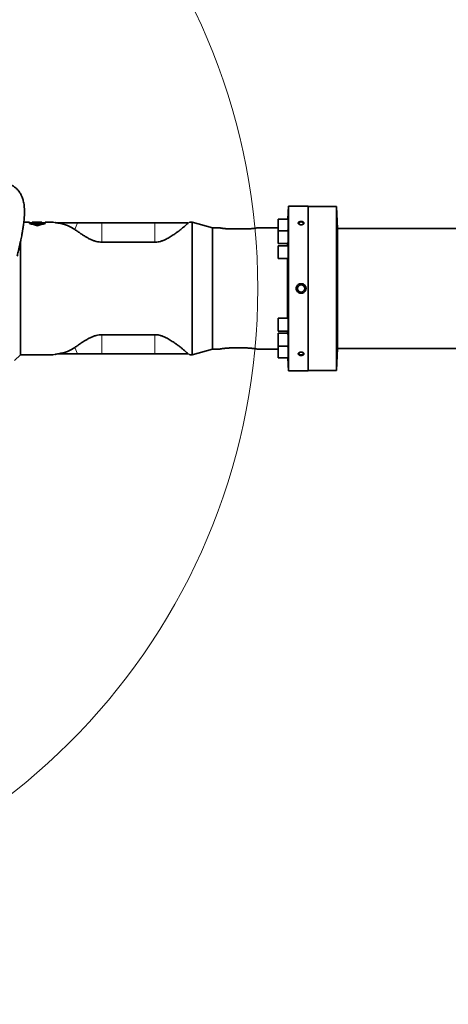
# Model space of a CAD drawing. Header units: millimetres. Extents: x 0 to 14900, y 0 to 10500.
# Tile 38 of 46: x 11394 to 12003, y 4717 to 6115. Entities that reach past the tile are written whole.
import ezdxf

# ---------------------------------------------------------------- set-up
doc = ezdxf.new("R2010")
doc.units = ezdxf.units.MM
doc.header["$LTSCALE"] = 25
doc.styles.add('SLDTEXTSTYLE0', font='TXT', dxfattribs={"width": 0.605})
doc.dimstyles.new('SLDDIMSTYLE1', dxfattribs={"dimtxt": 87.5, "dimasz": 87.5, "dimexe": 0, "dimexo": 0.0625, "dimgap": 21.875, "dimtad": 1, "dimdec": 4, "dimlfac": 25, "dimzin": 12, "dimdsep": 46, "dimtxsty": 'SLDTEXTSTYLE0', "dimsah": 1, "dimcen": 0.09, "dimadec": 1, "dimazin": 3, "dimtfac": 1, "dimtofl": 0, "dimtmove": 0, "dimatfit": 3, "dimfxl": 1, "dimfrac": 2, "dimtolj": 1, "dimtzin": 12, "dimarcsym": 0})
doc.dimstyles.new('SLDDIMSTYLE2', dxfattribs={"dimtxt": 87.5, "dimasz": 87.5, "dimexe": 0, "dimexo": 0.0625, "dimgap": 21.875, "dimtad": 1, "dimdec": 1, "dimrnd": 1e-09, "dimzin": 12, "dimdsep": 46, "dimtxsty": 'SLDTEXTSTYLE0', "dimsah": 1, "dimcen": 0, "dimadec": 0, "dimazin": 3, "dimtfac": 1, "dimtofl": 0, "dimtmove": 0, "dimatfit": 3, "dimfxl": 1, "dimfrac": 2, "dimtolj": 1, "dimtzin": 12, "dimarcsym": 0})

# ---------------------------------------------------------------- blocks, each defined once
blk = doc.blocks.new('_D_6')
at = {"color": 7, "linetype": 'Continuous', "lineweight": 0}
for p, q in [((8210.7, 6193.8), (7985.5, 6233.5)), ((12219.9, 5733.5), (13701, 5733.5))]:
    blk.add_line(p, q, dxfattribs=at)
at = {"color": 7, "linetype": 'Continuous', "lineweight": 18}
blk.add_arc((10821.4, 5733.5), 2842.1, 0, 170, dxfattribs=at)
for points in [[(8022.5, 6227), (8051.3, 6310.6), (8026.7, 6315.3)], [(13663.5, 5733.5), (13674.6, 5821.2), (13649.6, 5820.8)]]:
    blk.add_solid(points, dxfattribs=at)
at = {"color": 7, "linetype": 'Continuous', "lineweight": 18, "insert": (10955.1, 8688), "char_height": 87.5, "attachment_point": 1, "rotation": 355, "style": 'SLDTEXTSTYLE0'}
blk.add_mtext('170°', dxfattribs=at)
blk = doc.blocks.new('_D_7')
at = {"color": 7, "linetype": 'Continuous', "lineweight": 0}
for p, q in [((12219.9, 5733.5), (13701, 5733.5)), ((8210.7, 5273.1), (7985.5, 5233.5))]:
    blk.add_line(p, q, dxfattribs=at)
at = {"color": 7, "linetype": 'Continuous', "lineweight": 18}
blk.add_arc((10821.4, 5733.5), 2842.1, 190, 0, dxfattribs=at)
for points in [[(13663.5, 5733.5), (13649.6, 5646.2), (13674.6, 5645.8)], [(8022.5, 5240), (8026.7, 5151.7), (8051.3, 5156.4)]]:
    blk.add_solid(points, dxfattribs=at)
at = {"color": 7, "linetype": 'Continuous', "lineweight": 18, "insert": (10935.4, 3003.7), "char_height": 87.5, "attachment_point": 1, "rotation": 5, "style": 'SLDTEXTSTYLE0'}
blk.add_mtext('170°', dxfattribs=at)
blk = doc.blocks.new('_D_8')
at = {"color": 7, "linetype": 'Continuous', "lineweight": 0}
for q in [(11817.7, 6729.8), (10821.4, 5733.5)]:
    blk.add_line((11465.6, 6377.7), q, dxfattribs=at)
at = {"color": 7, "linetype": 'Continuous', "lineweight": 18}
blk.add_solid([(11465.6, 6377.7), (11536.3, 6430.7), (11518.6, 6448.4)], dxfattribs=at)
at = {"color": 7, "linetype": 'Continuous', "lineweight": 18, "insert": (11534.9, 6606.4), "char_height": 87.5, "attachment_point": 1, "rotation": 45, "style": 'SLDTEXTSTYLE0'}
blk.add_mtext('R911', dxfattribs=at)
blk = doc.blocks.new('_D_9')
at = {"color": 7, "linetype": 'Continuous', "lineweight": 0}
blk.add_line((11975, 8064.7), (10821.4, 5733.5), dxfattribs=at)
at = {"color": 7, "linetype": 'Continuous', "lineweight": 18}
blk.add_solid([(11975, 8064.7), (11924.9, 7991.8), (11947.4, 7980.7)], dxfattribs=at)
at = {"color": 7, "linetype": 'Continuous', "lineweight": 18, "insert": (11217.9, 6788.8), "char_height": 87.5, "attachment_point": 1, "rotation": 63.6718, "style": 'SLDTEXTSTYLE0'}
blk.add_mtext('R2601', dxfattribs=at)

msp = doc.modelspace()

# ---------------------------------------------------------------- linework, layer by layer
at = {"color": 7, "linetype": 'Continuous', "lineweight": 35}
for p, q in [((11775.7931468, 5850.4853482), (11775.141896, 5831.8359648)), ((11803.8804487, 5850.4853482), (11775.7931468, 5850.4853482)), ((11775.7931468, 5616.4853482), (11775.7931468, 5850.4853482)), ((11803.8804487, 5616.4853482), (11803.8804487, 5850.4853482)), ((11843.8804487, 5849.9853482), (11803.8804487, 5849.9853482)), ((11845.5312938, 5818.4853482), (11843.8804487, 5849.9853482)), ((11843.8804487, 5849.9853482), (11843.8804487, 5733.4853482)), ((11408.4520712, 5827.4853482), (11400.2951962, 5827.4853482)), ((11408.4520712, 5825.5715893), (11408.4520712, 5827.4853482)), ((11412.3264549, 5827.4785746), (11412.3264549, 5827.4115284)), ((11415.0956857, 5827.4785746), (11412.3264549, 5827.4785746)), ((11417.3456857, 5827.4853482), (11415.0956857, 5827.4853482)), ((11415.0956857, 5827.4853482), (11415.0956857, 5827.4785746)), ((11417.3456857, 5827.4785746), (11417.3456857, 5827.4853482)), ((11421.840277, 5827.4785746), (11417.3456857, 5827.4785746)), ((11423.5093275, 5827.4853482), (11420.1979971, 5827.4853482)), ((11425.653378, 5827.4115284), (11425.653378, 5827.4738236)), ((11441.779872, 5827.4853482), (11430.7095646, 5827.4853482)), ((11430.7095646, 5827.4853482), (11430.7095646, 5825.5715893)), ((11639.0333807, 5827.4853482), (11635.9785781, 5827.4853482)), ((11667.8804487, 5819.4853482), (11639.0333807, 5827.4853482)), ((11639.0333807, 5639.4853482), (11639.0333807, 5827.4853482)), ((11775.6237811, 5831.8359648), (11761.2931468, 5831.8359648)), ((11761.2931468, 5831.8359648), (11761.2931468, 5815.4673467)), ((11412.3264549, 5826.4853482), (11408.4520712, 5826.4853482)), ((11412.3264549, 5827.4115284), (11415.0956857, 5827.4115284)), ((11412.3264549, 5826.410734), (11412.3264549, 5827.4115284)), ((11414.7384074, 5826.410734), (11412.3264549, 5826.410734)), ((11414.7384074, 5826.6371491), (11414.7384074, 5826.305059)), ((11418.4884074, 5826.6371491), (11414.7384074, 5826.6371491)), ((11414.7384074, 5826.305059), (11418.4884074, 5826.305059)), ((11414.7384074, 5825.2922037), (11414.7384074, 5826.305059)), ((11418.4884074, 5825.2922037), (11414.7384074, 5825.2922037)), ((11415.0956857, 5827.4115284), (11415.0956857, 5827.326911)), ((11415.0956857, 5827.326911), (11417.3456857, 5827.326911)), ((11415.0956857, 5826.6371491), (11415.0956857, 5827.326911)), ((11417.3456857, 5827.4115284), (11425.653378, 5827.4115284)), ((11417.3456857, 5827.326911), (11417.3456857, 5827.4115284)), ((11417.3456857, 5826.6371491), (11417.3456857, 5827.326911)), ((11418.4884074, 5827.0678794), (11418.4884074, 5826.6371491)), ((11420.7384074, 5827.0678794), (11418.4884074, 5827.0678794)), ((11418.4884074, 5826.305059), (11418.4884074, 5825.6269055)), ((11418.4884074, 5825.6269055), (11420.7384074, 5825.6269055)), ((11418.4884074, 5824.6065125), (11418.4884074, 5825.6269055)), ((11420.7384074, 5824.6065125), (11418.4884074, 5824.6065125)), ((11420.7384074, 5826.6371491), (11420.7384074, 5827.0678794)), ((11424.4884074, 5826.6371491), (11420.7384074, 5826.6371491)), ((11420.7384074, 5826.305059), (11424.4884074, 5826.305059)), ((11420.7384074, 5825.6269055), (11420.7384074, 5826.305059)), ((11420.7384074, 5824.6065125), (11420.7384074, 5825.6269055)), ((11424.4884074, 5825.2922037), (11420.7384074, 5825.2922037)), ((11424.4884074, 5826.305059), (11424.4884074, 5826.6371491)), ((11425.653378, 5826.410734), (11424.4884074, 5826.410734)), ((11424.4884074, 5825.2922037), (11424.4884074, 5826.305059)), ((11425.653378, 5826.410734), (11425.653378, 5827.4115284)), ((11430.7095646, 5826.4853482), (11425.653378, 5826.4853482)), ((11449.7193961, 5826.4853482), (11447.9739566, 5826.4853482)), ((11476.3299224, 5826.4853482), (11449.7193961, 5826.4853482)), ((11510.8804487, 5826.4853482), (11476.3299224, 5826.4853482)), ((11586.4763667, 5826.4853482), (11510.8804487, 5826.4853482)), ((11633.5933313, 5826.4853482), (11586.4763667, 5826.4853482)), ((11633.6049616, 5826.4933764), (11633.5933313, 5826.4853482)), ((11678.5433154, 5819.4853482), (11667.8804487, 5819.4853482)), ((11667.8804487, 5647.4853482), (11667.8804487, 5819.4853482)), ((11714.8804487, 5817.9293459), (11694.8804487, 5817.9293459)), ((11761.2931468, 5819.4853482), (11731.2175821, 5819.4853482)), ((11775.6237811, 5815.4673467), (11761.2931468, 5815.4673467)), ((11761.2931468, 5815.4673467), (11761.2931468, 5797.1673467)), ((12175.7931468, 5818.4853482), (11845.5312938, 5818.4853482)), ((11845.5312938, 5648.4853482), (11845.5312938, 5818.4853482)), ((11395.3804487, 5639.4853482), (11395.3804487, 5799.0695837)), ((11586.4763667, 5799.172727), (11510.8804487, 5799.172727)), ((11761.2931468, 5797.1673467), (11775.0859951, 5797.1673467)), ((11775.6237811, 5794.1353482), (11761.2931468, 5794.1353482)), ((11761.2931468, 5794.1353482), (11761.2931468, 5775.8353482)), ((11774.710603, 5794.1353482), (11774.710603, 5797.1673467)), ((11761.2931468, 5775.8353482), (11775.1556831, 5775.8353482)), ((11774.710603, 5691.1353482), (11774.710603, 5775.8353482)), ((11843.8804487, 5733.4853482), (11843.8804487, 5616.9853482)), ((11775.1560674, 5691.1353482), (11761.2931468, 5691.1353482)), ((11761.2931468, 5691.1353482), (11761.2931468, 5672.8353482)), ((11586.4763667, 5667.7979694), (11510.8804487, 5667.7979694)), ((11761.2931468, 5672.8353482), (11775.6237811, 5672.8353482)), ((11775.0866066, 5669.8033497), (11761.2931468, 5669.8033497)), ((11761.2931468, 5669.8033497), (11761.2931468, 5651.5033497)), ((11774.710603, 5669.8033497), (11774.710603, 5672.8353482)), ((11639.0333807, 5639.4853482), (11667.8804487, 5647.4853482)), ((11667.8804487, 5647.4853482), (11678.5433154, 5647.4853482)), ((11714.8804487, 5649.0413505), (11694.8804487, 5649.0413505)), ((11731.2175821, 5647.4853482), (11761.2931468, 5647.4853482)), ((11761.2931468, 5651.5033497), (11775.6237811, 5651.5033497)), ((11761.2931468, 5651.5033497), (11761.2931468, 5635.1347316)), ((11843.8804487, 5616.9853482), (11845.5312938, 5648.4853482)), ((11845.5312938, 5648.4853482), (12175.7931468, 5648.4853482)), ((11387.0500466, 5631.1549461), (11395.3804487, 5639.4853482)), ((11395.3804487, 5639.4853482), (11441.779872, 5639.4853482)), ((11447.9739566, 5640.4853482), (11446.011269, 5640.2006701)), ((11449.7193961, 5640.4853482), (11447.9739566, 5640.4853482)), ((11476.3299224, 5640.4853482), (11449.7193961, 5640.4853482)), ((11510.8804487, 5640.4853482), (11476.3299224, 5640.4853482)), ((11586.4763667, 5640.4853482), (11510.8804487, 5640.4853482)), ((11633.5933313, 5640.4853482), (11586.4763667, 5640.4853482)), ((11633.6049616, 5640.47732), (11633.5933313, 5640.4853482)), ((11635.9785781, 5639.4853482), (11639.0333807, 5639.4853482)), ((11761.2931468, 5635.1347316), (11775.6237811, 5635.1347316)), ((11775.141896, 5635.1347316), (11775.7931468, 5616.4853482)), ((11775.7931468, 5616.4853482), (11803.8804487, 5616.4853482)), ((11803.8804487, 5616.9853482), (11843.8804487, 5616.9853482))]:
    msp.add_line(p, q, dxfattribs=at)
at = {"color": 8, "linetype": 'Continuous', "lineweight": 18}
for p, q in [((11449.6115057, 5826.1918443), (11449.7193961, 5826.4853482)), ((11472.894065, 5817.1384779), (11476.3299224, 5826.4853482)), ((11510.8804487, 5799.172727), (11510.8804487, 5826.4853482)), ((11586.4763667, 5799.172727), (11586.4763667, 5826.4853482)), ((11510.8804487, 5667.7979694), (11510.8804487, 5640.4853482)), ((11586.4763667, 5667.7979694), (11586.4763667, 5640.4853482)), ((11472.894065, 5649.8322185), (11476.3299224, 5640.4853482)), ((11449.6115057, 5640.7788521), (11449.7193961, 5640.4853482))]:
    msp.add_line(p, q, dxfattribs=at)
at = {"color": 7, "linetype": 'Continuous', "lineweight": 35, "flags": 128}
for points in [[(11796.0607192, 5824.2236383), (11796.7268148, 5824.679776), (11797.1764096, 5825.3037401), (11797.268836, 5825.982765), (11796.9940781, 5826.6432679), (11796.38191, 5827.213673), (11795.4986699, 5827.6321682), (11794.4400703, 5827.8534028), (11793.3208271, 5827.8534028), (11792.2622276, 5827.6321682), (11791.3789874, 5827.213673), (11790.7668194, 5826.6432679), (11790.4920615, 5825.982765), (11790.5844878, 5825.3037401), (11791.0340827, 5824.679776), (11791.7001782, 5824.2236383)], [(11791.7001782, 5642.7470581), (11791.3789874, 5642.5606831), (11790.7668194, 5641.9902779), (11790.4920615, 5641.329775), (11790.5844878, 5640.6507501), (11791.0340827, 5640.026786), (11791.7921255, 5639.525499), (11792.7764705, 5639.2012112), (11793.8804487, 5639.0890644)], [(11793.8804487, 5639.0890644), (11794.9844269, 5639.2012112), (11795.968772, 5639.525499), (11796.7268148, 5640.026786), (11797.1764096, 5640.6507501), (11797.268836, 5641.329775), (11796.9940781, 5641.9902779), (11796.38191, 5642.5606831), (11796.2272509, 5642.6565201)]]:
    msp.add_lwpolyline(points, dxfattribs=at)
at = {"color": 7, "linetype": 'Continuous', "lineweight": 35}
msp.add_circle((11793.8804487, 5733.4853482), 5.1, dxfattribs=at)
at = {"color": 7, "linetype": 'Continuous', "lineweight": 18}
for radius in [2601, 911]:
    msp.add_arc((10821.3804458, 5733.4853482), radius, 190, 170, dxfattribs=at)
at = {"color": 7, "linetype": 'Continuous', "lineweight": 35}
for centre, start, end in [((11389.5808179, 5733.4853482), 71.3885360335, 78.4187108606), ((11449.5808179, 5733.4853482), 101.5812891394, 108.6114639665)]:
    msp.add_arc(centre, 94, start, end, dxfattribs=at)
for centre, major_axis, ratio, start_param, end_param in [((11420.1979971, 5733.4853482), (136.8021016, 0), 0.6871239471, 1.5587912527, 1.5828014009), ((11423.5093275, 5733.4853482), (136.9256277, 0), 0.686504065, 1.5551371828, 1.5707963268), ((11354.5817111, 5733.4853482), (127.6278939, 73.40555), 0.4600599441, 0.2010634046, 0.5085883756), ((11354.5817111, 5733.4853482), (127.6278939, -73.40555), 0.4600599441, 5.7745969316, 6.0821219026)]:
    msp.add_ellipse(centre, major_axis=major_axis, ratio=ratio, start_param=start_param, end_param=end_param, dxfattribs=at)
for points, knots in [([(11390.7721083, 5779.2716808), (11391.2878992, 5781.3576172), (11392.3491907, 5785.6496401), (11393.7766138, 5791.7571086), (11395.0379581, 5797.3903808), (11396.0635952, 5802.2075133), (11396.9131757, 5806.4007421), (11397.5938464, 5809.9417397), (11398.1167727, 5812.8102813), (11398.5024469, 5815.0256868), (11398.8210354, 5816.9315105), (11399.125006, 5818.8298847), (11399.4335304, 5820.8584235), (11399.8119466, 5823.5059071), (11400.2416872, 5826.840586), (11400.6719757, 5830.8347493), (11401.0001456, 5834.8668944), (11401.196724, 5838.7276988), (11401.2667977, 5842.6431014), (11401.1716235, 5846.6656295), (11400.8553733, 5850.745136), (11400.3405756, 5854.4260705), (11399.6782385, 5857.6321457), (11398.9145719, 5860.4126411), (11398.0707084, 5862.8568302), (11397.1365661, 5865.0834815), (11396.0769133, 5867.2054229), (11394.8329517, 5869.3115108), (11393.1368041, 5871.7291168), (11390.8920994, 5874.3110475), (11388.013587, 5876.8920681), (11384.7982229, 5879.112387), (11381.5412146, 5880.8680495), (11379.3340503, 5881.7239625), (11378.3562665, 5882.1031358)], [0, 0, 0, 0, 0.032293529, 0.0664471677, 0.0967611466, 0.1233525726, 0.1463162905, 0.1682026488, 0.1854895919, 0.1981861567, 0.2092311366, 0.2213548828, 0.2345758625, 0.2489649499, 0.2745139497, 0.3039256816, 0.3364789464, 0.3685388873, 0.3996818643, 0.4394246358, 0.4806357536, 0.5227651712, 0.5597663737, 0.5920480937, 0.6224257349, 0.6520122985, 0.6812735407, 0.712544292, 0.7461409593, 0.795916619, 0.8470105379, 0.9017639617, 0.9564809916, 1, 1, 1, 1]), ([(11442.1364283, 5827.4193185), (11442.0767689, 5827.4389568), (11441.960602, 5827.4771959), (11441.8384806, 5827.4826804), (11441.7790767, 5827.4853482)], [0, 0, 0, 0, 0.5135663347, 1, 1, 1, 1]), ([(11635.9818018, 5827.4853482), (11635.9224054, 5827.4826816), (11635.8003159, 5827.4772005), (11635.684127, 5827.4389544), (11635.6244639, 5827.4193151)], [0, 0, 0, 0, 0.4864993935, 1, 1, 1, 1]), ([(11775.1962436, 5815.4673467), (11775.1983256, 5815.5028615), (11775.2168598, 5815.8190093), (11775.2551068, 5816.6222847), (11775.3086973, 5817.8439981), (11775.3625722, 5819.2368444), (11775.4138861, 5820.7092255), (11775.4623267, 5822.2530916), (11775.5057657, 5823.7947801), (11775.5439438, 5825.3189145), (11775.5752643, 5826.754496), (11775.5995808, 5828.0868808), (11775.6159132, 5829.2544629), (11775.6241726, 5830.2444471), (11775.6241425, 5831.0148681), (11775.6154106, 5831.5435408), (11775.6019568, 5831.8176099), (11775.5883662, 5831.8087757), (11775.5833868, 5831.8055389)], [0, 0, 0, 0, 0.0084828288, 0.0755129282, 0.1444855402, 0.2115384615, 0.2805360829, 0.3475848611, 0.4165794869, 0.4836022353, 0.5525706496, 0.6195579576, 0.688489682, 0.7554461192, 0.8243452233, 0.8912862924, 0.9601684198, 1, 1, 1, 1]), ([(11790.8209444, 5827.8507783), (11790.6988196, 5827.7600202), (11790.4517706, 5827.5764237), (11790.1646986, 5827.2501555), (11789.9532736, 5826.8836001), (11789.8478222, 5826.4875944), (11789.8544953, 5826.081619), (11789.9717527, 5825.6848508), (11790.1975249, 5825.3000419), (11790.5214198, 5824.9440919), (11790.9406819, 5824.620825), (11791.4390353, 5824.3442035), (11792.011226, 5824.1190208), (11792.6352477, 5823.9558997), (11793.3026676, 5823.8589031), (11793.9855511, 5823.8337141), (11794.6737976, 5823.8818598), (11795.3354023, 5824.0018326), (11795.9613453, 5824.1920766), (11796.520138, 5824.4426192), (11797.0061027, 5824.7498059), (11797.3943833, 5825.0962843), (11797.6832852, 5825.4780954), (11797.8594636, 5825.8741823), (11797.9239534, 5826.2816464), (11797.8756668, 5826.6802359), (11797.7164562, 5827.0679824), (11797.4545444, 5827.4281507), (11797.0922567, 5827.758547), (11796.6441411, 5828.0462344), (11796.1145011, 5828.2882589), (11795.5234874, 5828.4749803), (11794.8785961, 5828.6034374), (11794.2059836, 5828.6676445), (11793.5154682, 5828.6658593), (11792.8382758, 5828.5971093), (11792.1836042, 5828.4617288), (11791.633066, 5828.280076), (11791.1744136, 5828.0733514), (11790.9394156, 5827.9253775), (11790.8209444, 5827.8507783)], [0, 0, 0, 0, 0.0234275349, 0.0473920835, 0.0735785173, 0.1005427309, 0.1264190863, 0.1530507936, 0.1788562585, 0.2053982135, 0.2314286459, 0.2581917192, 0.2846282, 0.3118087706, 0.3386479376, 0.3662516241, 0.3933266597, 0.4211872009, 0.4482424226, 0.4760973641, 0.5028777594, 0.5304594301, 0.556811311, 0.5839505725, 0.6099100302, 0.6366326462, 0.6624266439, 0.6889616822, 0.7148944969, 0.7415593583, 0.7678599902, 0.7948997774, 0.821624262, 0.8491064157, 0.8761326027, 0.9039381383, 0.9310288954, 0.9589160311, 0.979288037, 1, 1, 1, 1]), ([(11447.9739566, 5826.4853482), (11447.0598512, 5826.6132463), (11445.6641202, 5826.8085317), (11444.7328205, 5826.9676013), (11444.4114565, 5827.0224915)], [0, 0, 0, 0, 0.6549294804, 1, 1, 1, 1]), ([(11446.6053484, 5826.6761002), (11445.8735222, 5826.7882573), (11445.0228777, 5826.918624), (11444.4868826, 5827.0136216), (11444.4120147, 5827.0268909)], [0, 0, 0, 0, 0.860319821, 1, 1, 1, 1]), ([(11449.6115057, 5826.1918443), (11449.5200378, 5826.2074377), (11448.9409661, 5826.3061574), (11448.4160006, 5826.4034356), (11447.9739566, 5826.4853482)], [0, 0, 0, 0, 0.1579560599, 1, 1, 1, 1]), ([(11510.8804487, 5799.172727), (11509.5948864, 5799.2243752), (11506.8418216, 5799.334981), (11502.7729559, 5800.2242908), (11498.5145961, 5801.6368688), (11494.2893108, 5803.4971732), (11490.1403874, 5805.6929384), (11485.8075548, 5808.2777689), (11481.3487652, 5811.1500535), (11476.8556543, 5814.2560191), (11474.2137515, 5816.1782719), (11472.894065, 5817.1384779)], [0, 0, 0, 0, 0.0764030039, 0.1636189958, 0.2510276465, 0.3564818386, 0.4623468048, 0.5680867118, 0.7119525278, 0.8561141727, 1, 1, 1, 1]), ([(11633.5933313, 5826.4853482), (11633.1802045, 5826.031755), (11632.4454611, 5825.2250424), (11630.5211031, 5823.4541877), (11628.3350465, 5821.5489262), (11625.5704473, 5819.2492625), (11622.2076045, 5816.5563737), (11618.2092202, 5813.5095494), (11613.5950617, 5810.2112257), (11608.3422353, 5806.7253506), (11603.1301804, 5803.7778499), (11598.362883, 5801.6034616), (11594.5612324, 5800.2841099), (11590.8549713, 5799.4648516), (11588.2297818, 5799.1904), (11586.7673244, 5799.1756596), (11586.4763667, 5799.172727)], [0, 0, 0, 0, 0.0987802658, 0.1756800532, 0.2527882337, 0.3297402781, 0.4185159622, 0.5075072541, 0.5963106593, 0.6942369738, 0.7920353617, 0.8478940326, 0.903654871, 0.9465379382, 0.9893636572, 1, 1, 1, 1]), ([(11694.8804487, 5817.9293459), (11694.4316777, 5817.9313968), (11693.5309848, 5817.9355129), (11692.1779434, 5817.9688386), (11690.8280014, 5818.0219435), (11689.5104814, 5818.0949821), (11687.8129837, 5818.214531), (11686.2059304, 5818.3634734), (11684.7258347, 5818.5294477), (11683.3338165, 5818.7027356), (11682.0934969, 5818.8794342), (11681.0409636, 5819.0437311), (11680.3508353, 5819.1572159), (11679.7637454, 5819.2579386), (11679.2772502, 5819.344356), (11678.9126559, 5819.4108513), (11678.5885571, 5819.4711384), (11678.5608503, 5819.4764252), (11678.5433154, 5819.479771)], [0, 0, 0, 0, 0.0523961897, 0.105160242, 0.1590810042, 0.2133994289, 0.2657965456, 0.372342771, 0.4266116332, 0.4795121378, 0.5870962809, 0.641910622, 0.6949318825, 0.7483292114, 0.8029249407, 0.8579403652, 0.9100944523, 1, 1, 1, 1]), ([(11731.2175821, 5819.479771), (11731.2276555, 5819.4816605), (11731.2713233, 5819.4898518), (11731.1568648, 5819.4683084), (11730.9017305, 5819.420683), (11730.4039907, 5819.3293705), (11729.7060343, 5819.2075337), (11728.8704086, 5819.0670927), (11727.8397493, 5818.9048), (11726.63262, 5818.7334122), (11725.3057441, 5818.5594169), (11723.8182682, 5818.3899622), (11722.2092633, 5818.2406582), (11720.9503853, 5818.1419108), (11719.6484861, 5818.0590906), (11718.2954285, 5817.9939081), (11717.0358536, 5817.9539207), (11715.8938201, 5817.9328362), (11715.2186813, 5817.9305109), (11714.8804487, 5817.9293459)], [0, 0, 0, 0, 0.0162239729, 0.070330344, 0.1217468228, 0.2263108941, 0.2795752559, 0.3313658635, 0.4366489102, 0.4902553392, 0.5430183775, 0.6503119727, 0.704970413, 0.758042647, 0.811488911, 0.8661232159, 0.9211717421, 0.9605084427, 1, 1, 1, 1]), ([(11775.0859951, 5797.1715983), (11775.0864099, 5797.1701866), (11775.0990651, 5797.1271187), (11775.1304025, 5797.2813059), (11775.1783058, 5797.6490911), (11775.2307988, 5798.2985797), (11775.284334, 5799.1609116), (11775.3385799, 5800.2376656), (11775.3909794, 5801.4763097), (11775.4410945, 5802.8647018), (11775.4867276, 5804.3381998), (11775.5275806, 5805.8816166), (11775.5619333, 5807.4231475), (11775.5896169, 5808.9470314), (11775.6095006, 5810.3824454), (11775.6215069, 5811.7147863), (11775.6251634, 5812.8825465), (11775.6204352, 5813.8729182), (11775.6076098, 5814.6439573), (11775.5863848, 5815.1734897), (11775.562573, 5815.4485417), (11775.5432286, 5815.440106), (11775.5361124, 5815.4370028)], [0, 0, 0, 0, 0.00179318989, 0.05470649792, 0.10915229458, 0.16210067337, 0.21658323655, 0.26955403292, 0.32406084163, 0.37703311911, 0.43154253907, 0.48449741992, 0.53898953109, 0.59191710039, 0.64638106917, 0.69928255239, 0.75371909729, 0.80660513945, 0.86102490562, 0.91391136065, 0.9683306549, 1, 1, 1, 1]), ([(11775.1556831, 5775.8390754), (11775.1561344, 5775.837837), (11775.1718518, 5775.7947098), (11775.2072733, 5775.9483982), (11775.259838, 5776.3152034), (11775.314304, 5776.9642003), (11775.3674617, 5777.8261225), (11775.4190022, 5778.9026171), (11775.4665995, 5780.1409548), (11775.5099331, 5781.5290587), (11775.5471606, 5783.0021614), (11775.5780881, 5784.5451922), (11775.6014438, 5786.0863494), (11775.6171341, 5787.6099653), (11775.6245297, 5789.0453154), (11775.6236061, 5790.377806), (11775.6144094, 5791.5460263), (11775.5969572, 5792.5370987), (11775.5720254, 5793.3090668), (11775.5394542, 5793.8397472), (11775.5065462, 5794.1160167), (11775.4825026, 5794.1080445), (11775.4736173, 5794.1050984)], [0, 0, 0, 0, 0.0015650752, 0.0545064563, 0.1089816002, 0.1619493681, 0.2164527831, 0.2694269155, 0.3239380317, 0.3768984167, 0.4313961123, 0.484330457, 0.5388014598, 0.5917085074, 0.6461509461, 0.6990395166, 0.7534620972, 0.8063473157, 0.8607655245, 0.9136636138, 0.968094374, 1, 1, 1, 1]), ([(11800.8804487, 5733.4853482), (11800.8775783, 5733.6268843), (11800.859712, 5734.5078299), (11800.4669679, 5736.121441), (11799.245934, 5738.0427062), (11797.4336163, 5739.4921917), (11795.1991025, 5740.2996737), (11792.7751121, 5740.3400012), (11790.6280176, 5739.6302495), (11788.8992766, 5738.3931762), (11787.6094137, 5736.7501146), (11786.9579709, 5734.9986645), (11786.8995889, 5733.8589857), (11786.8804487, 5733.4853482)], [0, 0, 0, 0, 0.019666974, 0.1224106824, 0.2254995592, 0.3308113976, 0.4390845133, 0.5497659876, 0.6614401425, 0.7471487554, 0.8417617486, 0.9481224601, 1, 1, 1, 1]), ([(11786.8804487, 5733.4853482), (11786.8998727, 5733.1087628), (11786.9574183, 5731.9930864), (11787.6127544, 5730.2025963), (11789.0287043, 5728.4111716), (11790.9965094, 5727.1472261), (11793.3192916, 5726.5714363), (11795.7436348, 5726.7870829), (11797.9727064, 5727.796839), (11799.6995509, 5729.4786047), (11800.7152623, 5731.4796594), (11800.829841, 5732.8708706), (11800.8804487, 5733.4853482)], [0, 0, 0, 0, 0.052295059, 0.1549299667, 0.2585861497, 0.3648440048, 0.4740164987, 0.5852165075, 0.6968734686, 0.8072302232, 0.9148564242, 1, 1, 1, 1]), ([(11775.4741384, 5672.838854), (11775.4745646, 5672.8376889), (11775.4903708, 5672.7944756), (11775.5177044, 5672.9480875), (11775.5540883, 5673.3146384), (11775.5834544, 5673.9635408), (11775.6052864, 5674.8249159), (11775.6193144, 5675.9005129), (11775.6250258, 5677.1374331), (11775.6223907, 5678.523805), (11775.611522, 5679.995149), (11775.5924619, 5681.5364936), (11775.5659801, 5683.0766036), (11775.5321949, 5684.5996406), (11775.4924915, 5686.0353755), (11775.4470963, 5687.3688049), (11775.3979272, 5688.5386727), (11775.3453669, 5689.5316472), (11775.2916873, 5690.3055765), (11775.2376305, 5690.8380293), (11775.1917842, 5691.1156372), (11775.1657232, 5691.1079643), (11775.1560674, 5691.1051215)], [0, 0, 0, 0, 0.0014674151, 0.0544255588, 0.108920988, 0.1618524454, 0.2163204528, 0.2692250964, 0.3236649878, 0.3765524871, 0.4309738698, 0.4838597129, 0.5382784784, 0.591178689, 0.6456115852, 0.6985373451, 0.7529963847, 0.8059497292, 0.8604376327, 0.9134095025, 0.9679174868, 1, 1, 1, 1]), ([(11510.8804487, 5667.7979694), (11509.5948864, 5667.7463213), (11506.8418216, 5667.6357154), (11502.7729559, 5666.7464056), (11498.5145961, 5665.3338276), (11494.2893108, 5663.4735232), (11490.1403874, 5661.277758), (11485.8075548, 5658.6929275), (11481.3487652, 5655.8206429), (11476.8556543, 5652.7146773), (11474.2137515, 5650.7924246), (11472.894065, 5649.8322185)], [0, 0, 0, 0, 0.0764030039, 0.1636189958, 0.2510276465, 0.3564818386, 0.4623468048, 0.5680867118, 0.7119525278, 0.8561141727, 1, 1, 1, 1]), ([(11633.5933313, 5640.4853482), (11633.1802045, 5640.9389414), (11632.4454611, 5641.745654), (11630.5211031, 5643.5165087), (11628.3350465, 5645.4217702), (11625.5704473, 5647.7214339), (11622.2076045, 5650.4143228), (11618.2092202, 5653.461147), (11613.5950617, 5656.7594707), (11608.3422353, 5660.2453459), (11603.1301804, 5663.1928465), (11598.362883, 5665.3672348), (11594.5612324, 5666.6865865), (11590.8549713, 5667.5058448), (11588.2297818, 5667.7802964), (11586.7673244, 5667.7950368), (11586.4763667, 5667.7979694)], [0, 0, 0, 0, 0.0987802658, 0.1756800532, 0.2527882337, 0.3297402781, 0.4185159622, 0.5075072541, 0.5963106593, 0.6942369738, 0.7920353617, 0.8478940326, 0.903654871, 0.9465379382, 0.9893636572, 1, 1, 1, 1]), ([(11775.5367735, 5651.5073748), (11775.5371808, 5651.5060379), (11775.5503329, 5651.4628669), (11775.5708589, 5651.6170118), (11775.5966055, 5651.9846243), (11775.6140806, 5652.6341485), (11775.6235034, 5653.4959978), (11775.6245957, 5654.5718519), (11775.6173838, 5655.8089336), (11775.6018795, 5657.1953498), (11775.5787128, 5658.6667787), (11775.5479817, 5660.208172), (11775.5109405, 5661.7484136), (11775.4677874, 5663.2715485), (11775.4203341, 5664.707366), (11775.368915, 5666.0407632), (11775.3157778, 5667.2104185), (11775.2614372, 5668.2029674), (11775.2083158, 5668.9762244), (11775.1573886, 5669.5077102), (11775.1161213, 5669.7841734), (11775.0945582, 5669.7760229), (11775.0866066, 5669.7730173)], [0, 0, 0, 0, 0.00169170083, 0.0546291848, 0.10910343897, 0.16201319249, 0.21645849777, 0.26934828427, 0.32377222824, 0.37665667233, 0.4310741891, 0.483969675, 0.53839781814, 0.59131703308, 0.645769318, 0.6987166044, 0.753198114, 0.80616687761, 0.86067140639, 0.91364496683, 0.96815563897, 1, 1, 1, 1]), ([(11694.8804487, 5649.0413505), (11694.4316777, 5649.0392996), (11693.5309848, 5649.0351836), (11692.1779434, 5649.0018578), (11690.8280014, 5648.9487529), (11689.5104814, 5648.8757143), (11687.8129837, 5648.7561655), (11686.2059304, 5648.607223), (11684.7258347, 5648.4412487), (11683.3338165, 5648.2679608), (11682.0934969, 5648.0912623), (11681.0409636, 5647.9269653), (11680.3508353, 5647.8134805), (11679.7637454, 5647.7127578), (11679.2772502, 5647.6263404), (11678.9126559, 5647.5598452), (11678.5885571, 5647.499558), (11678.5608503, 5647.4942713), (11678.5433154, 5647.4909254)], [0, 0, 0, 0, 0.0523961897, 0.105160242, 0.1590810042, 0.2133994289, 0.2657965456, 0.372342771, 0.4266116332, 0.4795121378, 0.5870962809, 0.641910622, 0.6949318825, 0.7483292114, 0.8029249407, 0.8579403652, 0.9100944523, 1, 1, 1, 1]), ([(11731.2175821, 5647.4909254), (11731.2276555, 5647.4890359), (11731.2713233, 5647.4808446), (11731.1568648, 5647.5023881), (11730.9017305, 5647.5500134), (11730.4039907, 5647.6413259), (11729.7060343, 5647.7631627), (11728.8704086, 5647.9036037), (11727.8397493, 5648.0658964), (11726.63262, 5648.2372842), (11725.3057441, 5648.4112796), (11723.8182682, 5648.5807342), (11722.2092633, 5648.7300382), (11720.9503853, 5648.8287856), (11719.6484861, 5648.9116058), (11718.2954285, 5648.9767884), (11717.0358536, 5649.0167757), (11715.8938201, 5649.0378602), (11715.2186813, 5649.0401855), (11714.8804487, 5649.0413505)], [0, 0, 0, 0, 0.0162239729, 0.070330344, 0.1217468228, 0.2263108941, 0.2795752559, 0.3313658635, 0.4366489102, 0.4902553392, 0.5430183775, 0.6503119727, 0.704970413, 0.758042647, 0.811488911, 0.8661232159, 0.9211717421, 0.9605084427, 1, 1, 1, 1]), ([(11775.5841407, 5635.1392812), (11775.5844811, 5635.1377711), (11775.5942007, 5635.0946548), (11775.6067652, 5635.2493303), (11775.6204614, 5635.6179978), (11775.625113, 5636.2681307), (11775.6216298, 5637.1304962), (11775.6097345, 5638.2066947), (11775.5899855, 5639.4440964), (11775.5624435, 5640.8307589), (11775.5282332, 5642.3025056), (11775.4875268, 5643.8441478), (11775.4420185, 5645.3848001), (11775.3920172, 5646.9077368), (11775.3396587, 5648.3451952), (11775.2855211, 5649.6727062), (11775.2369698, 5650.7455337), (11775.207694, 5651.2850254), (11775.1958465, 5651.5033497)], [0, 0, 0, 0, 0.0024295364, 0.0693675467, 0.1382484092, 0.2051580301, 0.2740087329, 0.3409070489, 0.4097449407, 0.4766527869, 0.5454994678, 0.6124344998, 0.6813086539, 0.7482791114, 0.8171899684, 0.8841906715, 0.9531336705, 1, 1, 1, 1]), ([(11441.7790767, 5639.4853482), (11441.8384806, 5639.488016), (11441.960602, 5639.4935005), (11442.0767689, 5639.5317396), (11442.1364283, 5639.5513779)], [0, 0, 0, 0, 0.48643366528, 1, 1, 1, 1]), ([(11444.4036628, 5639.9420046), (11444.4759389, 5639.9548357), (11444.8849274, 5640.0274433), (11445.5355504, 5640.127508), (11446.0711957, 5640.2098894)], [0, 0, 0, 0, 0.1767192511, 1, 1, 1, 1]), ([(11444.4120147, 5639.9438055), (11444.4868826, 5639.9570748), (11445.0228777, 5640.0520724), (11445.8735222, 5640.1824391), (11446.6053484, 5640.2945962)], [0, 0, 0, 0, 0.139680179, 1, 1, 1, 1]), ([(11449.6115057, 5640.7788521), (11449.5200378, 5640.7632587), (11448.9409661, 5640.664539), (11448.4160006, 5640.5672608), (11447.9739566, 5640.4853482)], [0, 0, 0, 0, 0.1579560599, 1, 1, 1, 1]), ([(11635.6244639, 5639.5513813), (11635.684127, 5639.531742), (11635.8003159, 5639.4934959), (11635.9224054, 5639.4880148), (11635.9818018, 5639.4853482)], [0, 0, 0, 0, 0.5135006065, 1, 1, 1, 1]), ([(11790.7211788, 5639.1905778), (11790.8503733, 5639.1033689), (11791.1116644, 5638.9269921), (11791.600633, 5638.7023876), (11792.1671007, 5638.5139117), (11792.8035206, 5638.3793126), (11793.4782152, 5638.3069905), (11794.1630486, 5638.3011063), (11794.8479653, 5638.3625455), (11795.5007577, 5638.4894423), (11796.1127241, 5638.6809977), (11796.652883, 5638.9282846), (11797.1160748, 5639.2292958), (11797.4787191, 5639.5684719), (11797.7395776, 5639.9434714), (11797.8869461, 5640.3347605), (11797.9220593, 5640.7402071), (11797.8452358, 5641.1400534), (11797.6583583, 5641.5319298), (11797.3705922, 5641.8983852), (11796.9844135, 5642.2358649), (11796.5150853, 5642.5298567), (11795.9672887, 5642.7756485), (11795.3619308, 5642.9619206), (11794.7069093, 5643.0843204), (11794.0291228, 5643.1360842), (11793.3385585, 5643.1151276), (11792.6667412, 5643.0214852), (11792.0230947, 5642.8561784), (11791.4396458, 5642.6276186), (11790.9227937, 5642.3391985), (11790.4990686, 5642.0071204), (11790.1708537, 5641.6354206), (11789.9538267, 5641.2448299), (11789.8472639, 5640.8384678), (11789.8544959, 5640.4370734), (11789.9732226, 5640.0425064), (11790.1787224, 5639.7054876), (11790.4332238, 5639.4193), (11790.6247199, 5639.2671949), (11790.7211788, 5639.1905778)], [0, 0, 0, 0, 0.0234423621, 0.0474113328, 0.0739272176, 0.1011915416, 0.1280731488, 0.1557221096, 0.1828099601, 0.2106856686, 0.2377188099, 0.2655526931, 0.2922832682, 0.3198141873, 0.3461090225, 0.3731884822, 0.3991108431, 0.4257931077, 0.4515881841, 0.4781222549, 0.5040927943, 0.5307954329, 0.5571517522, 0.5842491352, 0.6110227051, 0.6385567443, 0.6656061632, 0.6934375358, 0.7205169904, 0.7483943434, 0.7752415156, 0.8028908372, 0.8293254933, 0.8565511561, 0.8825707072, 0.9093581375, 0.935160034, 0.9617063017, 0.9807110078, 1, 1, 1, 1])]:
    msp.add_open_spline(points, degree=3, knots=knots, dxfattribs=at)
at = {"color": 8, "linetype": 'Continuous', "lineweight": 18}
for points, knots in [([(11444.4114565, 5827.0224915), (11444.0782281, 5827.0772258), (11443.0483461, 5827.2463887), (11442.1674133, 5827.4141311), (11441.6349033, 5827.5120901), (11441.7796067, 5827.4852498), (11441.779872, 5827.4852006)], [0, 0, 0, 0, 0.1920026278, 0.5934071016, 0.9992546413, 1, 1, 1, 1]), ([(11635.9785781, 5827.4841144), (11635.919521, 5827.4626512), (11635.8001819, 5827.4192796), (11634.9489702, 5827.0834682), (11634.0565907, 5826.6916658), (11633.6049616, 5826.4933764)], [0, 0, 0, 0, 0.3260863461, 0.6589354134, 1, 1, 1, 1]), ([(11441.779872, 5639.4854958), (11441.7796067, 5639.4854466), (11441.634912, 5639.4586072), (11442.1391456, 5639.5534638), (11443.3281507, 5639.7697168), (11445.2979393, 5640.108485), (11447.0867292, 5640.3604001), (11447.9739566, 5640.4853482)], [0, 0, 0, 0, 0.0004660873, 0.2542504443, 0.5052564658, 0.7546106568, 1, 1, 1, 1]), ([(11633.6049616, 5640.47732), (11634.0565873, 5640.2790315), (11634.9489604, 5639.8872307), (11635.8001821, 5639.5514178), (11635.9195208, 5639.5080456), (11635.9785781, 5639.486582)], [0, 0, 0, 0, 0.3410628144, 0.6739104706, 1, 1, 1, 1])]:
    msp.add_open_spline(points, degree=3, knots=knots, dxfattribs=at)

# ---------------------------------------------------------------- dimensions: what is measured, and where the dimension line sits
at = {"color": 7, "linetype": 'Continuous', "lineweight": 18}
for base, line1, line2, picture, middle in [((11069.0845311, 8564.7559984), ((12169.92932, 5733.4853482), (9472.8315717, 5733.4853482)), ((9924.2205828, 5891.6788381), (8259.8954802, 6185.1442583)), '_D_6', (11069.0845311, 8564.7559984)), ((11069.0845311, 2902.214698), ((9924.2205828, 5575.2918583), (8259.8954802, 5281.8264381)), ((12169.92932, 5733.4853482), (9472.8315717, 5733.4853482)), '_D_7', (11069.0845311, 2902.214698))]:
    dim = msp.add_angular_dim_2l(base=base, line1=line1, line2=line2, dimstyle='SLDDIMSTYLE1', dxfattribs=at)
    dim.commit()
    dim.dimension.update_dxf_attribs({"geometry": picture, "text_midpoint": middle, "dimtype": 162})
for mpoint, picture, middle in [((11974.9555833, 8064.6793346), '_D_9', (11398.1682646, 6899.0825914)), ((11465.5547235, 6377.6596259), '_D_8', (11717.4264663, 6629.5313687))]:
    dim = msp.add_radius_dim(center=(10821.3804458, 5733.4853482), mpoint=mpoint, dimstyle='SLDDIMSTYLE2', dxfattribs=at)
    dim.commit()
    dim.dimension.update_dxf_attribs({"geometry": picture, "text_midpoint": middle, "dimtype": 164})

doc.saveas('drawing.dxf')
